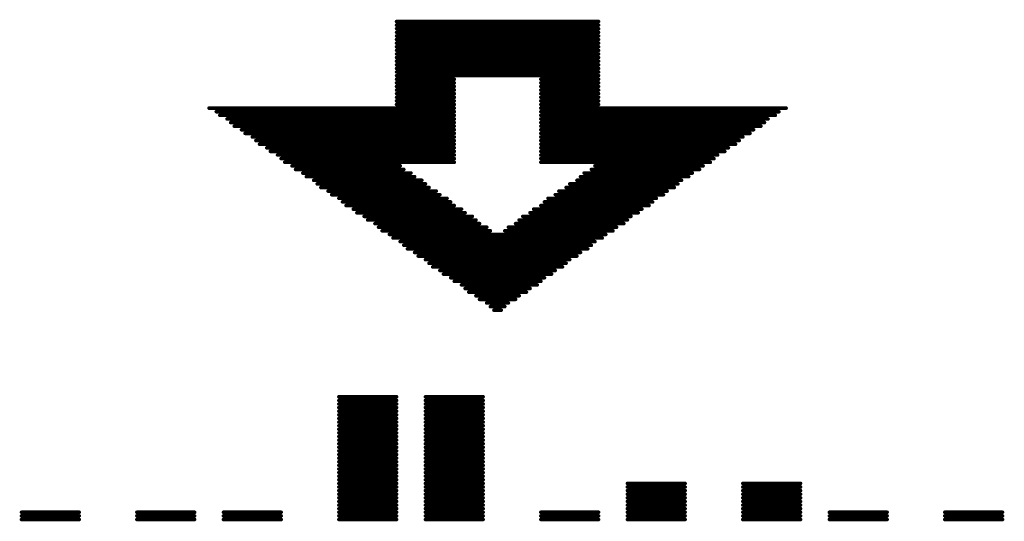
# Model space of a CAD drawing. Extents: x -0.07 to 0.95, y -0.15 to 2.1.
# Tile 7 of 16: x 0.3 to 0.57, y 0.5 to 0.64. Entities that reach past the tile are written whole.
import ezdxf

# ---------------------------------------------------------------- set-up
doc = ezdxf.new("R2010")
doc.units = 0
doc.layers.get('0').update_dxf_attribs({"linetype": 'CONTINUOUS'})
doc.layers.add('gto', color=2, linetype='CONTINUOUS')

# ---------------------------------------------------------------- blocks, each defined once
blk = doc.blocks.new('D77')
at = {"const_width": 0.0005}
blk.add_lwpolyline([(-0.00025, 0, 1), (0.00025, 0, 1)], format="xyb", close=True, dxfattribs=at)

msp = doc.modelspace()

# ---------------------------------------------------------------- linework, layer by layer
at = {"layer": 'gto', "color": 2, "const_width": 0.001}
for points in [[(0.404, 0.642), (0.46, 0.642)], [(0.404, 0.641), (0.46, 0.641)], [(0.404, 0.64), (0.46, 0.64)], [(0.404, 0.639), (0.46, 0.639)], [(0.404, 0.638), (0.46, 0.638)], [(0.404, 0.637), (0.46, 0.637)], [(0.404, 0.636), (0.46, 0.636)], [(0.404, 0.635), (0.46, 0.635)], [(0.404, 0.634), (0.46, 0.634)], [(0.404, 0.633), (0.46, 0.633)], [(0.404, 0.632), (0.46, 0.632)], [(0.404, 0.631), (0.46, 0.631)], [(0.404, 0.63), (0.46, 0.63)], [(0.404, 0.629), (0.46, 0.629)], [(0.404, 0.628), (0.46, 0.628)], [(0.404, 0.627), (0.46, 0.627)], [(0.404, 0.626), (0.42, 0.626)], [(0.404, 0.625), (0.42, 0.625)], [(0.444, 0.626), (0.46, 0.626)], [(0.444, 0.625), (0.46, 0.625)], [(0.404, 0.624), (0.42, 0.624)], [(0.404, 0.623), (0.42, 0.623)], [(0.404, 0.622), (0.42, 0.622)], [(0.444, 0.624), (0.46, 0.624)], [(0.444, 0.623), (0.46, 0.623)], [(0.444, 0.622), (0.46, 0.622)], [(0.404, 0.621), (0.42, 0.621)], [(0.404, 0.62), (0.42, 0.62)], [(0.444, 0.621), (0.46, 0.621)], [(0.444, 0.62), (0.46, 0.62)], [(0.352, 0.618), (0.42, 0.618)], [(0.354, 0.617), (0.42, 0.617)], [(0.404, 0.619), (0.42, 0.619)], [(0.444, 0.619), (0.46, 0.619)], [(0.444, 0.618), (0.512, 0.618)], [(0.444, 0.617), (0.51, 0.617)], [(0.355, 0.616), (0.42, 0.616)], [(0.357, 0.615), (0.42, 0.615)], [(0.358, 0.614), (0.42, 0.614)], [(0.444, 0.616), (0.509, 0.616)], [(0.444, 0.615), (0.507, 0.615)], [(0.444, 0.614), (0.506, 0.614)], [(0.359, 0.613), (0.42, 0.613)], [(0.361, 0.612), (0.42, 0.612)], [(0.444, 0.613), (0.505, 0.613)], [(0.444, 0.612), (0.503, 0.612)], [(0.362, 0.611), (0.42, 0.611)], [(0.364, 0.61), (0.42, 0.61)], [(0.365, 0.609), (0.42, 0.609)], [(0.444, 0.611), (0.502, 0.611)], [(0.444, 0.61), (0.5, 0.61)], [(0.444, 0.609), (0.499, 0.609)], [(0.366, 0.608), (0.42, 0.608)], [(0.368, 0.607), (0.42, 0.607)], [(0.369, 0.606), (0.42, 0.606)], [(0.444, 0.608), (0.498, 0.608)], [(0.444, 0.607), (0.496, 0.607)], [(0.444, 0.606), (0.495, 0.606)], [(0.371, 0.605), (0.42, 0.605)], [(0.372, 0.604), (0.42, 0.604)], [(0.373, 0.603), (0.42, 0.603)], [(0.444, 0.605), (0.493, 0.605)], [(0.444, 0.604), (0.492, 0.604)], [(0.444, 0.603), (0.491, 0.603)], [(0.375, 0.602), (0.405, 0.602)], [(0.376, 0.601), (0.406, 0.601)], [(0.458, 0.601), (0.488, 0.601)], [(0.459, 0.602), (0.489, 0.602)], [(0.378, 0.6), (0.408, 0.6)], [(0.379, 0.599), (0.409, 0.599)], [(0.381, 0.598), (0.411, 0.598)], [(0.454, 0.598), (0.483, 0.598)], [(0.455, 0.599), (0.485, 0.599)], [(0.456, 0.6), (0.486, 0.6)], [(0.382, 0.597), (0.412, 0.597)], [(0.383, 0.596), (0.413, 0.596)], [(0.385, 0.595), (0.415, 0.595)], [(0.449, 0.595), (0.479, 0.595)], [(0.451, 0.596), (0.481, 0.596)], [(0.452, 0.597), (0.482, 0.597)], [(0.386, 0.594), (0.416, 0.594)], [(0.388, 0.593), (0.418, 0.593)], [(0.389, 0.592), (0.419, 0.592)], [(0.445, 0.592), (0.475, 0.592)], [(0.446, 0.593), (0.476, 0.593)], [(0.448, 0.594), (0.478, 0.594)], [(0.39, 0.591), (0.42, 0.591)], [(0.392, 0.59), (0.422, 0.59)], [(0.442, 0.59), (0.472, 0.59)], [(0.444, 0.591), (0.474, 0.591)], [(0.393, 0.589), (0.423, 0.589)], [(0.395, 0.588), (0.425, 0.588)], [(0.396, 0.587), (0.426, 0.587)], [(0.438, 0.587), (0.468, 0.587)], [(0.439, 0.588), (0.469, 0.588)], [(0.441, 0.589), (0.471, 0.589)], [(0.398, 0.586), (0.427, 0.586)], [(0.399, 0.585), (0.429, 0.585)], [(0.4, 0.584), (0.43, 0.584)], [(0.434, 0.584), (0.464, 0.584)], [(0.435, 0.585), (0.465, 0.585)], [(0.437, 0.586), (0.467, 0.586)], [(0.402, 0.583), (0.462, 0.583)], [(0.403, 0.582), (0.461, 0.582)], [(0.405, 0.581), (0.459, 0.581)], [(0.406, 0.58), (0.458, 0.58)], [(0.407, 0.579), (0.457, 0.579)], [(0.409, 0.578), (0.455, 0.578)], [(0.41, 0.577), (0.454, 0.577)], [(0.412, 0.576), (0.452, 0.576)], [(0.413, 0.575), (0.451, 0.575)], [(0.414, 0.574), (0.45, 0.574)], [(0.416, 0.573), (0.448, 0.573)], [(0.417, 0.572), (0.447, 0.572)], [(0.419, 0.571), (0.445, 0.571)], [(0.42, 0.57), (0.444, 0.57)], [(0.422, 0.569), (0.443, 0.569)], [(0.423, 0.568), (0.441, 0.568)], [(0.424, 0.567), (0.44, 0.567)], [(0.426, 0.566), (0.438, 0.566)], [(0.427, 0.565), (0.437, 0.565)], [(0.429, 0.564), (0.435, 0.564)], [(0.43, 0.563), (0.434, 0.563)], [(0.431, 0.562), (0.433, 0.562)], [(0.388, 0.538), (0.404, 0.538)], [(0.412, 0.538), (0.428, 0.538)], [(0.388, 0.537), (0.404, 0.537)], [(0.388, 0.536), (0.404, 0.536)], [(0.388, 0.535), (0.404, 0.535)], [(0.412, 0.537), (0.428, 0.537)], [(0.412, 0.536), (0.428, 0.536)], [(0.412, 0.535), (0.428, 0.535)], [(0.388, 0.534), (0.404, 0.534)], [(0.388, 0.533), (0.404, 0.533)], [(0.388, 0.532), (0.404, 0.532)], [(0.412, 0.534), (0.428, 0.534)], [(0.412, 0.533), (0.428, 0.533)], [(0.412, 0.532), (0.428, 0.532)], [(0.388, 0.531), (0.404, 0.531)], [(0.388, 0.53), (0.404, 0.53)], [(0.412, 0.531), (0.428, 0.531)], [(0.412, 0.53), (0.428, 0.53)], [(0.388, 0.529), (0.404, 0.529)], [(0.388, 0.528), (0.404, 0.528)], [(0.388, 0.527), (0.404, 0.527)], [(0.412, 0.529), (0.428, 0.529)], [(0.412, 0.528), (0.428, 0.528)], [(0.412, 0.527), (0.428, 0.527)], [(0.388, 0.526), (0.404, 0.526)], [(0.388, 0.525), (0.404, 0.525)], [(0.388, 0.524), (0.404, 0.524)], [(0.412, 0.526), (0.428, 0.526)], [(0.412, 0.525), (0.428, 0.525)], [(0.412, 0.524), (0.428, 0.524)], [(0.388, 0.523), (0.404, 0.523)], [(0.388, 0.522), (0.404, 0.522)], [(0.388, 0.521), (0.404, 0.521)], [(0.412, 0.523), (0.428, 0.523)], [(0.412, 0.522), (0.428, 0.522)], [(0.412, 0.521), (0.428, 0.521)], [(0.388, 0.52), (0.404, 0.52)], [(0.388, 0.519), (0.404, 0.519)], [(0.412, 0.52), (0.428, 0.52)], [(0.412, 0.519), (0.428, 0.519)], [(0.388, 0.518), (0.404, 0.518)], [(0.388, 0.517), (0.404, 0.517)], [(0.388, 0.516), (0.404, 0.516)], [(0.412, 0.518), (0.428, 0.518)], [(0.412, 0.517), (0.428, 0.517)], [(0.412, 0.516), (0.428, 0.516)], [(0.388, 0.515), (0.404, 0.515)], [(0.388, 0.514), (0.404, 0.514)], [(0.388, 0.513), (0.404, 0.513)], [(0.412, 0.515), (0.428, 0.515)], [(0.412, 0.514), (0.428, 0.514)], [(0.412, 0.513), (0.428, 0.513)], [(0.468, 0.514), (0.484, 0.514)], [(0.468, 0.513), (0.484, 0.513)], [(0.5, 0.514), (0.516, 0.514)], [(0.5, 0.513), (0.516, 0.513)], [(0.388, 0.512), (0.404, 0.512)], [(0.388, 0.511), (0.404, 0.511)], [(0.412, 0.512), (0.428, 0.512)], [(0.412, 0.511), (0.428, 0.511)], [(0.468, 0.512), (0.484, 0.512)], [(0.468, 0.511), (0.484, 0.511)], [(0.5, 0.512), (0.516, 0.512)], [(0.5, 0.511), (0.516, 0.511)], [(0.388, 0.51), (0.404, 0.51)], [(0.388, 0.509), (0.404, 0.509)], [(0.388, 0.508), (0.404, 0.508)], [(0.412, 0.51), (0.428, 0.51)], [(0.412, 0.509), (0.428, 0.509)], [(0.412, 0.508), (0.428, 0.508)], [(0.468, 0.51), (0.484, 0.51)], [(0.468, 0.509), (0.484, 0.509)], [(0.468, 0.508), (0.484, 0.508)], [(0.5, 0.51), (0.516, 0.51)], [(0.5, 0.509), (0.516, 0.509)], [(0.5, 0.508), (0.516, 0.508)], [(0.3, 0.506), (0.316, 0.506)], [(0.3, 0.505), (0.316, 0.505)], [(0.332, 0.506), (0.348, 0.506)], [(0.332, 0.505), (0.348, 0.505)], [(0.356, 0.506), (0.372, 0.506)], [(0.356, 0.505), (0.372, 0.505)], [(0.388, 0.507), (0.404, 0.507)], [(0.388, 0.506), (0.404, 0.506)], [(0.388, 0.505), (0.404, 0.505)], [(0.412, 0.507), (0.428, 0.507)], [(0.412, 0.506), (0.428, 0.506)], [(0.412, 0.505), (0.428, 0.505)], [(0.444, 0.506), (0.46, 0.506)], [(0.444, 0.505), (0.46, 0.505)], [(0.468, 0.507), (0.484, 0.507)], [(0.468, 0.506), (0.484, 0.506)], [(0.468, 0.505), (0.484, 0.505)], [(0.5, 0.507), (0.516, 0.507)], [(0.5, 0.506), (0.516, 0.506)], [(0.5, 0.505), (0.516, 0.505)], [(0.524, 0.506), (0.54, 0.506)], [(0.524, 0.505), (0.54, 0.505)], [(0.556, 0.506), (0.572, 0.506)], [(0.556, 0.505), (0.572, 0.505)], [(0.3, 0.504), (0.316, 0.504)], [(0.332, 0.504), (0.348, 0.504)], [(0.356, 0.504), (0.372, 0.504)], [(0.388, 0.504), (0.404, 0.504)], [(0.412, 0.504), (0.428, 0.504)], [(0.444, 0.504), (0.46, 0.504)], [(0.468, 0.504), (0.484, 0.504)], [(0.5, 0.504), (0.516, 0.504)], [(0.524, 0.504), (0.54, 0.504)], [(0.556, 0.504), (0.572, 0.504)]]:
    msp.add_lwpolyline(points, dxfattribs=at)

# ---------------------------------------------------------------- block references
at = {"layer": 'gto'}
for p in [(0.404, 0.642), (0.46, 0.642), (0.404, 0.641), (0.404, 0.64), (0.404, 0.639), (0.46, 0.641), (0.46, 0.64), (0.46, 0.639), (0.404, 0.638), (0.404, 0.637), (0.404, 0.636), (0.46, 0.638), (0.46, 0.637), (0.46, 0.636), (0.404, 0.635), (0.404, 0.634), (0.404, 0.633), (0.46, 0.635), (0.46, 0.634), (0.46, 0.633), (0.404, 0.632), (0.404, 0.631), (0.46, 0.632), (0.46, 0.631), (0.404, 0.63), (0.404, 0.629), (0.404, 0.628), (0.46, 0.63), (0.46, 0.629), (0.46, 0.628), (0.404, 0.627), (0.404, 0.626), (0.404, 0.625), (0.42, 0.626), (0.42, 0.625), (0.444, 0.626), (0.444, 0.625), (0.46, 0.627), (0.46, 0.626), (0.46, 0.625), (0.404, 0.624), (0.404, 0.623), (0.404, 0.622), (0.42, 0.624), (0.42, 0.623), (0.42, 0.622), (0.444, 0.624), (0.444, 0.623), (0.444, 0.622), (0.46, 0.624), (0.46, 0.623), (0.46, 0.622), (0.404, 0.621), (0.404, 0.62), (0.42, 0.621), (0.42, 0.62), (0.444, 0.621), (0.444, 0.62), (0.46, 0.621), (0.46, 0.62), (0.352, 0.618), (0.354, 0.617), (0.404, 0.619), (0.42, 0.619), (0.42, 0.618), (0.42, 0.617), (0.444, 0.619), (0.444, 0.618), (0.444, 0.617), (0.46, 0.619), (0.51, 0.617), (0.512, 0.618), (0.355, 0.616), (0.357, 0.615), (0.358, 0.614), (0.42, 0.616), (0.42, 0.615), (0.42, 0.614), (0.444, 0.616), (0.444, 0.615), (0.444, 0.614), (0.506, 0.614), (0.507, 0.615), (0.509, 0.616), (0.359, 0.613), (0.361, 0.612), (0.42, 0.613), (0.42, 0.612), (0.444, 0.613), (0.444, 0.612), (0.503, 0.612), (0.505, 0.613), (0.362, 0.611), (0.364, 0.61), (0.365, 0.609), (0.42, 0.611), (0.42, 0.61), (0.42, 0.609), (0.444, 0.611), (0.444, 0.61), (0.444, 0.609), (0.499, 0.609), (0.5, 0.61), (0.502, 0.611), (0.366, 0.608), (0.368, 0.607), (0.369, 0.606), (0.42, 0.608), (0.42, 0.607), (0.42, 0.606), (0.444, 0.608), (0.444, 0.607), (0.444, 0.606), (0.495, 0.606), (0.496, 0.607), (0.498, 0.608), (0.371, 0.605), (0.372, 0.604), (0.373, 0.603), (0.42, 0.605), (0.42, 0.604), (0.42, 0.603), (0.444, 0.605), (0.444, 0.604), (0.444, 0.603), (0.491, 0.603), (0.492, 0.604), (0.493, 0.605), (0.375, 0.602), (0.376, 0.601), (0.405, 0.602), (0.406, 0.601), (0.458, 0.601), (0.459, 0.602), (0.488, 0.601), (0.489, 0.602), (0.378, 0.6), (0.379, 0.599), (0.381, 0.598), (0.408, 0.6), (0.409, 0.599), (0.411, 0.598), (0.454, 0.598), (0.455, 0.599), (0.456, 0.6), (0.483, 0.598), (0.485, 0.599), (0.486, 0.6), (0.382, 0.597), (0.383, 0.596), (0.385, 0.595), (0.412, 0.597), (0.413, 0.596), (0.415, 0.595), (0.449, 0.595), (0.451, 0.596), (0.452, 0.597), (0.479, 0.595), (0.481, 0.596), (0.482, 0.597), (0.386, 0.594), (0.388, 0.593), (0.389, 0.592), (0.416, 0.594), (0.418, 0.593), (0.419, 0.592), (0.445, 0.592), (0.446, 0.593), (0.448, 0.594), (0.475, 0.592), (0.476, 0.593), (0.478, 0.594), (0.39, 0.591), (0.392, 0.59), (0.42, 0.591), (0.422, 0.59), (0.442, 0.59), (0.444, 0.591), (0.472, 0.59), (0.474, 0.591), (0.393, 0.589), (0.395, 0.588), (0.396, 0.587), (0.423, 0.589), (0.425, 0.588), (0.426, 0.587), (0.438, 0.587), (0.439, 0.588), (0.441, 0.589), (0.468, 0.587), (0.469, 0.588), (0.471, 0.589), (0.398, 0.586), (0.399, 0.585), (0.4, 0.584), (0.427, 0.586), (0.429, 0.585), (0.43, 0.584), (0.434, 0.584), (0.435, 0.585), (0.437, 0.586), (0.464, 0.584), (0.465, 0.585), (0.467, 0.586), (0.402, 0.583), (0.403, 0.582), (0.405, 0.581), (0.459, 0.581), (0.461, 0.582), (0.462, 0.583), (0.406, 0.58), (0.407, 0.579), (0.457, 0.579), (0.458, 0.58), (0.409, 0.578), (0.41, 0.577), (0.412, 0.576), (0.452, 0.576), (0.454, 0.577), (0.455, 0.578), (0.413, 0.575), (0.414, 0.574), (0.416, 0.573), (0.448, 0.573), (0.45, 0.574), (0.451, 0.575), (0.417, 0.572), (0.419, 0.571), (0.445, 0.571), (0.447, 0.572), (0.42, 0.57), (0.422, 0.569), (0.423, 0.568), (0.441, 0.568), (0.443, 0.569), (0.444, 0.57), (0.424, 0.567), (0.426, 0.566), (0.427, 0.565), (0.437, 0.565), (0.438, 0.566), (0.44, 0.567), (0.429, 0.564), (0.43, 0.563), (0.431, 0.562), (0.433, 0.562), (0.434, 0.563), (0.435, 0.564), (0.388, 0.538), (0.404, 0.538), (0.412, 0.538), (0.428, 0.538), (0.388, 0.537), (0.388, 0.536), (0.388, 0.535), (0.404, 0.537), (0.404, 0.536), (0.404, 0.535), (0.412, 0.537), (0.412, 0.536), (0.412, 0.535), (0.428, 0.537), (0.428, 0.536), (0.428, 0.535), (0.388, 0.534), (0.388, 0.533), (0.388, 0.532), (0.404, 0.534), (0.404, 0.533), (0.404, 0.532), (0.412, 0.534), (0.412, 0.533), (0.412, 0.532), (0.428, 0.534), (0.428, 0.533), (0.428, 0.532), (0.388, 0.531), (0.388, 0.53), (0.404, 0.531), (0.404, 0.53), (0.412, 0.531), (0.412, 0.53), (0.428, 0.531), (0.428, 0.53), (0.388, 0.529), (0.388, 0.528), (0.388, 0.527), (0.404, 0.529), (0.404, 0.528), (0.404, 0.527), (0.412, 0.529), (0.412, 0.528), (0.412, 0.527), (0.428, 0.529), (0.428, 0.528), (0.428, 0.527), (0.388, 0.526), (0.388, 0.525), (0.388, 0.524), (0.404, 0.526), (0.404, 0.525), (0.404, 0.524), (0.412, 0.526), (0.412, 0.525), (0.412, 0.524), (0.428, 0.526), (0.428, 0.525), (0.428, 0.524), (0.388, 0.523), (0.388, 0.522), (0.388, 0.521), (0.404, 0.523), (0.404, 0.522), (0.404, 0.521), (0.412, 0.523), (0.412, 0.522), (0.412, 0.521), (0.428, 0.523), (0.428, 0.522), (0.428, 0.521), (0.388, 0.52), (0.388, 0.519), (0.404, 0.52), (0.404, 0.519), (0.412, 0.52), (0.412, 0.519), (0.428, 0.52), (0.428, 0.519), (0.388, 0.518), (0.388, 0.517), (0.388, 0.516), (0.404, 0.518), (0.404, 0.517), (0.404, 0.516), (0.412, 0.518), (0.412, 0.517), (0.412, 0.516), (0.428, 0.518), (0.428, 0.517), (0.428, 0.516), (0.388, 0.515), (0.388, 0.514), (0.388, 0.513), (0.404, 0.515), (0.404, 0.514), (0.404, 0.513), (0.412, 0.515), (0.412, 0.514), (0.412, 0.513), (0.428, 0.515), (0.428, 0.514), (0.428, 0.513), (0.468, 0.514), (0.468, 0.513), (0.484, 0.514), (0.484, 0.513), (0.5, 0.514), (0.5, 0.513), (0.516, 0.514), (0.516, 0.513), (0.388, 0.512), (0.388, 0.511), (0.404, 0.512), (0.404, 0.511), (0.412, 0.512), (0.412, 0.511), (0.428, 0.512), (0.428, 0.511), (0.468, 0.512), (0.468, 0.511), (0.484, 0.512), (0.484, 0.511), (0.5, 0.512), (0.5, 0.511), (0.516, 0.512), (0.516, 0.511), (0.388, 0.51), (0.388, 0.509), (0.388, 0.508), (0.404, 0.51), (0.404, 0.509), (0.404, 0.508), (0.412, 0.51), (0.412, 0.509), (0.412, 0.508), (0.428, 0.51), (0.428, 0.509), (0.428, 0.508), (0.468, 0.51), (0.468, 0.509), (0.468, 0.508), (0.484, 0.51), (0.484, 0.509), (0.484, 0.508), (0.5, 0.51), (0.5, 0.509), (0.5, 0.508), (0.516, 0.51), (0.516, 0.509), (0.516, 0.508), (0.3, 0.506), (0.3, 0.505), (0.316, 0.506), (0.316, 0.505), (0.332, 0.506), (0.332, 0.505), (0.348, 0.506), (0.348, 0.505), (0.356, 0.506), (0.356, 0.505), (0.372, 0.506), (0.372, 0.505), (0.388, 0.507), (0.388, 0.506), (0.388, 0.505), (0.404, 0.507), (0.404, 0.506), (0.404, 0.505), (0.412, 0.507), (0.412, 0.506), (0.412, 0.505), (0.428, 0.507), (0.428, 0.506), (0.428, 0.505), (0.444, 0.506), (0.444, 0.505), (0.46, 0.506), (0.46, 0.505), (0.468, 0.507), (0.468, 0.506), (0.468, 0.505), (0.484, 0.507), (0.484, 0.506), (0.484, 0.505), (0.5, 0.507), (0.5, 0.506), (0.5, 0.505), (0.516, 0.507), (0.516, 0.506), (0.516, 0.505), (0.524, 0.506), (0.524, 0.505), (0.54, 0.506), (0.54, 0.505), (0.556, 0.506), (0.556, 0.505), (0.572, 0.506), (0.572, 0.505), (0.3, 0.504), (0.316, 0.504), (0.332, 0.504), (0.348, 0.504), (0.356, 0.504), (0.372, 0.504), (0.388, 0.504), (0.404, 0.504), (0.412, 0.504), (0.428, 0.504), (0.444, 0.504), (0.46, 0.504), (0.468, 0.504), (0.484, 0.504), (0.5, 0.504), (0.516, 0.504), (0.524, 0.504), (0.54, 0.504), (0.556, 0.504), (0.572, 0.504)]:
    msp.add_blockref('D77', p, dxfattribs=at)

doc.saveas('drawing.dxf')
